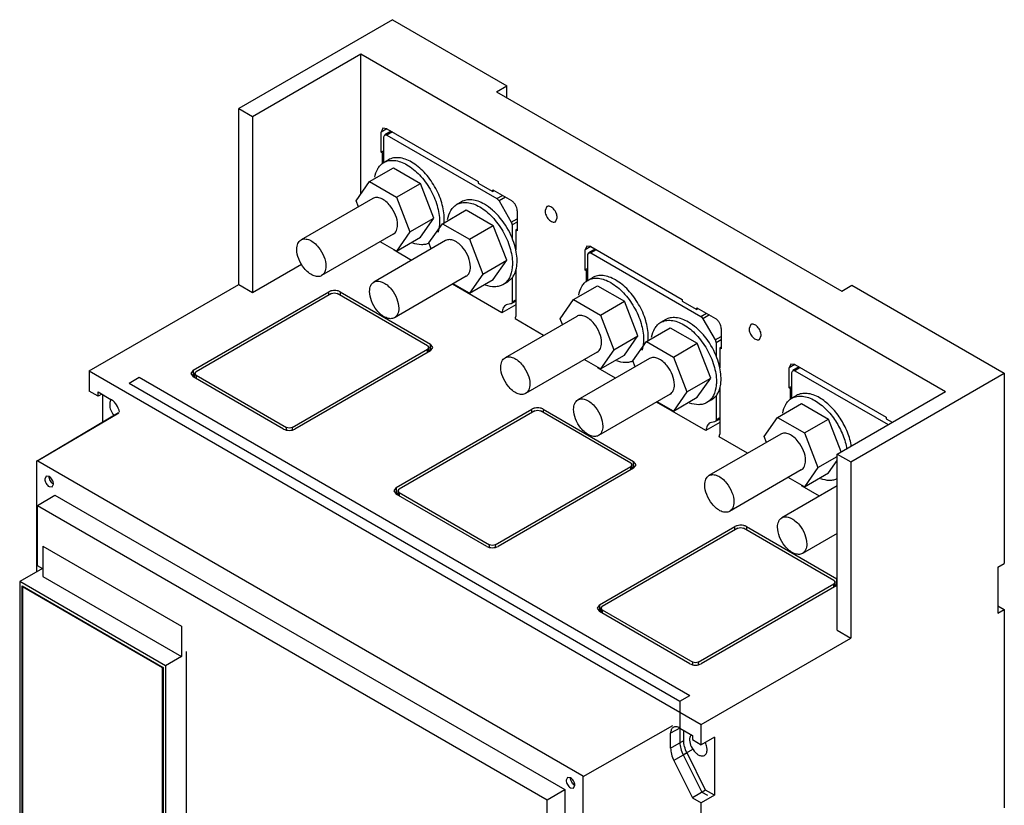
# Model space of a CAD drawing. Header units: millimetres. Extents: x 39 to 278, y 34 to 408.
# Tile 3 of 3: x 39 to 278, y 217 to 408. Entities that reach past the tile are written whole.
import ezdxf

# ---------------------------------------------------------------- set-up
doc = ezdxf.new("R2010")
doc.units = ezdxf.units.MM
doc.header["$LTSCALE"] = 28.735531
doc.layers.get('0').update_dxf_attribs({"linetype": 'CONTINUOUS'})

msp = doc.modelspace()

# ---------------------------------------------------------------- linework, layer by layer
at = {"color": 7, "linetype": 'Continuous'}
for p, q in [((129.37, 407.88), (92.1, 386.37)), ((129.37, 407.88), (157.15, 391.84)), ((95.42, 384.45), (121.73, 399.64)), ((121.73, 365.62), (121.73, 399.64)), ((121.73, 399.64), (263.57, 317.74)), ((154.68, 390.41), (157.15, 391.84)), ((157.15, 388.98), (157.15, 391.84)), ((154.68, 390.41), (238.4, 342.07)), ((92.1, 343.66), (92.1, 386.37)), ((92.1, 386.37), (95.42, 384.45)), ((95.42, 384.45), (95.42, 341.75)), ((127.06, 381.55), (126.64, 380.63)), ((128.06, 381.45), (126.64, 380.63)), ((126.64, 375.73), (126.64, 380.63)), ((128.06, 381.45), (127.06, 381.55)), ((127.31, 379.51), (127.52, 379.97)), ((129.07, 380.86), (127.52, 379.97)), ((127.52, 379.97), (128.02, 379.92)), ((129.37, 380.69), (128.02, 379.92)), ((128.02, 379.92), (154.74, 364.49)), ((128.06, 381.45), (150.23, 368.65)), ((127.31, 373.25), (127.31, 379.51)), ((127.31, 376.12), (126.64, 375.73)), ((127, 375.53), (126.64, 375.73)), ((127.31, 375.71), (127, 375.53)), ((127, 372.94), (127, 375.53)), ((128.43, 373.91), (127.3, 373.25)), ((123.84, 368.62), (129.63, 371.96)), ((129.63, 371.96), (136.17, 368.19)), ((120.57, 363.97), (123.84, 368.62)), ((123.84, 368.62), (130.37, 364.84)), ((130.37, 364.84), (136.17, 368.19)), ((139.43, 359.77), (136.17, 368.19)), ((150.23, 368.65), (150.23, 368.24)), ((150.23, 368.24), (153.76, 366.2)), ((153.76, 366.2), (153.76, 366.61)), ((153.76, 366.61), (158.25, 364.02)), ((154.11, 366.4), (153.76, 366.2)), ((124.6, 364.53), (107.21, 354.49)), ((121.13, 362.52), (120.57, 363.97)), ((130.37, 364.84), (133.64, 356.43)), ((146.11, 363.7), (144.97, 363.05)), ((154.74, 364.49), (156.09, 365.26)), ((156.8, 364.85), (155.25, 363.96)), ((155.25, 363.96), (158.22, 358.8)), ((141.51, 358.41), (147.31, 361.76)), ((147.31, 361.76), (153.85, 357.99)), ((159.67, 361.57), (159.67, 356.67)), ((166.85, 362.55), (166.42, 361.59)), ((133.64, 356.43), (139.43, 359.77)), ((136.17, 355.13), (139.43, 359.77)), ((138.25, 353.76), (141.51, 358.41)), ((141.51, 358.41), (148.05, 354.64)), ((158.22, 358.8), (159.67, 359.63)), ((159.67, 358.82), (158.43, 358.11)), ((168.95, 358.91), (169.39, 359.87)), ((133.64, 356.43), (130.37, 351.78)), ((148.05, 354.64), (153.85, 357.99)), ((157.11, 349.57), (153.85, 357.99)), ((158.43, 358.11), (158.43, 354.97)), ((159.67, 357.08), (159.31, 356.87)), ((159.31, 356.87), (159.31, 352.06)), ((159.67, 356.67), (159.31, 356.87)), ((129.6, 355.87), (112.21, 345.83)), ((142.28, 354.32), (124.89, 344.28)), ((130.37, 351.78), (126.45, 354.05)), ((130.37, 351.78), (136.17, 355.13)), ((138.81, 352.32), (138.25, 353.76)), ((148.05, 354.64), (151.31, 346.22)), ((133.98, 349.53), (129.77, 351.96)), ((176.56, 352.97), (176.14, 352.05)), ((177.56, 352.87), (176.14, 352.05)), ((176.14, 347.15), (176.14, 352.05)), ((177.56, 352.87), (176.56, 352.97)), ((176.81, 350.93), (177.02, 351.39)), ((178.57, 352.28), (177.02, 351.39)), ((177.02, 351.39), (177.52, 351.34)), ((178.86, 352.12), (177.52, 351.34)), ((177.52, 351.34), (204.24, 335.91)), ((177.56, 352.87), (199.72, 340.07)), ((151.31, 346.22), (157.11, 349.57)), ((153.85, 344.92), (157.11, 349.57)), ((176.81, 344.68), (176.81, 350.93)), ((95.42, 341.75), (107.36, 348.64)), ((159.31, 347.15), (159.31, 335.95)), ((176.81, 347.54), (176.14, 347.15)), ((176.49, 346.95), (176.14, 347.15)), ((176.81, 347.13), (176.49, 346.95)), ((176.49, 344.36), (176.49, 346.95)), ((147.28, 345.66), (129.89, 335.62)), ((151.31, 346.22), (148.05, 341.57)), ((148.05, 341.57), (153.85, 344.92)), ((157.32, 344.28), (156.18, 343.63)), ((157.32, 344.28), (158.43, 345.26)), ((158.43, 345.26), (158.43, 339.46)), ((177.93, 345.33), (176.79, 344.68)), ((55.83, 322.72), (92.1, 343.66)), ((81.04, 322.9), (113.93, 341.89)), ((92.1, 343.66), (95.42, 341.75)), ((113.93, 341.07), (113.93, 341.89)), ((116.7, 341.89), (116.7, 341.07)), ((116.7, 341.89), (138.63, 329.23)), ((155.97, 336.84), (143.98, 343.76)), ((148.05, 341.57), (144.12, 343.84)), ((173.34, 340.04), (179.13, 343.39)), ((179.13, 343.39), (185.67, 339.61)), ((238.4, 342.07), (240.88, 343.5)), ((240.88, 343.5), (277.86, 322.15)), ((114.64, 341.48), (81.74, 322.49)), ((137.93, 328.82), (115.99, 341.48)), ((159.31, 339.63), (158.22, 339)), ((158.43, 339.46), (159.31, 339.97)), ((170.07, 335.39), (173.34, 340.04)), ((173.34, 340.04), (179.87, 336.27)), ((179.87, 336.27), (185.67, 339.61)), ((188.93, 331.2), (185.67, 339.61)), ((199.72, 340.07), (199.72, 339.66)), ((199.72, 339.66), (203.26, 337.62)), ((159.31, 338.76), (155.97, 336.84)), ((158.02, 338.96), (156.99, 338.73)), ((158.22, 339), (158.02, 338.96)), ((203.26, 337.62), (203.26, 338.03)), ((203.26, 338.03), (207.75, 335.44)), ((203.61, 337.83), (203.26, 337.62)), ((174.1, 335.95), (156.71, 325.91)), ((166.08, 331.32), (159.17, 335.32)), ((170.63, 333.95), (170.07, 335.39)), ((179.87, 336.27), (183.14, 327.85)), ((195.6, 335.12), (194.47, 334.47)), ((204.24, 335.91), (205.58, 336.69)), ((206.3, 336.28), (204.74, 335.38)), ((204.74, 335.38), (207.72, 330.22)), ((191.01, 329.83), (196.81, 333.18)), ((196.81, 333.18), (203.35, 329.41)), ((209.16, 332.99), (209.16, 328.09)), ((216.35, 333.97), (215.92, 333.01)), ((183.14, 327.85), (188.93, 331.2)), ((185.67, 326.55), (188.93, 331.2)), ((187.75, 325.19), (191.01, 329.83)), ((191.01, 329.83), (197.55, 326.06)), ((207.72, 330.22), (209.16, 331.06)), ((209.16, 330.25), (207.93, 329.53)), ((218.45, 330.33), (218.89, 331.29)), ((105.03, 309.04), (137.93, 328.03)), ((138.63, 327.62), (105.74, 308.63)), ((137.93, 328.82), (138.21, 328.42)), ((138.21, 328.42), (137.93, 328.03)), ((137.93, 327.22), (137.93, 328.03)), ((138.21, 327.38), (138.21, 328.42)), ((138.21, 327.84), (138.63, 327.59)), ((138.63, 327.59), (138.63, 329.23)), ((139.21, 328.42), (138.63, 329.23)), ((138.63, 327.62), (139.21, 328.42)), ((183.14, 327.85), (179.87, 323.2)), ((197.55, 326.06), (203.35, 329.41)), ((206.61, 320.99), (203.35, 329.41)), ((207.93, 329.53), (207.93, 326.4)), ((209.16, 328.5), (208.81, 328.29)), ((208.81, 328.29), (208.81, 323.48)), ((209.16, 328.09), (208.81, 328.29)), ((179.1, 327.29), (161.71, 317.25)), ((191.78, 325.75), (174.38, 315.7)), ((179.87, 323.2), (175.94, 325.47)), ((179.87, 323.2), (185.67, 326.55)), ((188.31, 323.74), (187.75, 325.19)), ((197.55, 326.06), (200.81, 317.64)), ((55.83, 322.72), (55.83, 317.82)), ((55.83, 322.72), (204.32, 236.99)), ((81.04, 322.9), (80.46, 322.1)), ((81.04, 322.9), (81.04, 321.26)), ((183.48, 320.95), (179.27, 323.38)), ((226.05, 324.39), (225.64, 323.48)), ((227.05, 324.29), (225.64, 323.48)), ((225.64, 318.58), (225.64, 323.48)), ((227.05, 324.29), (226.05, 324.39)), ((226.31, 322.35), (226.52, 322.81)), ((228.07, 323.71), (226.52, 322.81)), ((226.52, 322.81), (227.02, 322.76)), ((228.36, 323.54), (227.02, 322.76)), ((227.02, 322.76), (249.64, 309.7)), ((227.05, 324.29), (249.22, 311.5)), ((65.51, 319.79), (67.91, 321.18)), ((67.91, 321.18), (201.55, 244.02)), ((80.46, 322.1), (81.04, 321.3)), ((81.04, 321.26), (81.46, 321.51)), ((102.97, 308.63), (81.04, 321.3)), ((81.46, 322.1), (81.74, 322.49)), ((81.46, 321.05), (81.46, 322.1)), ((81.74, 321.7), (81.46, 322.1)), ((81.74, 321.7), (81.74, 320.89)), ((81.74, 321.7), (103.68, 309.04)), ((200.81, 317.64), (206.61, 320.99)), ((203.35, 316.34), (206.61, 320.99)), ((226.31, 316.1), (226.31, 322.35)), ((240.59, 300.64), (277.86, 322.15)), ((277.86, 322.15), (277.86, 276.06)), ((57.95, 316.59), (55.83, 317.82)), ((65.51, 319.79), (199.15, 242.64)), ((208.81, 318.58), (208.81, 307.38)), ((226.31, 318.97), (225.64, 318.58)), ((225.99, 318.37), (225.64, 318.58)), ((226.31, 318.56), (225.99, 318.37)), ((225.99, 315.78), (225.99, 318.37)), ((57.95, 316.59), (57.95, 317.61)), ((57.95, 317.61), (61.06, 315.82)), ((58.84, 317.1), (57.95, 316.59)), ((59.01, 317.01), (59.01, 310.33)), ((196.78, 317.09), (179.38, 307.04)), ((200.81, 317.64), (197.55, 313)), ((197.55, 313), (203.35, 316.34)), ((206.81, 315.71), (205.68, 315.05)), ((206.81, 315.71), (207.93, 316.68)), ((207.93, 316.68), (207.93, 310.89)), ((227.42, 316.75), (226.29, 316.1)), ((237.27, 302.55), (263.57, 317.74)), ((130.32, 294.44), (163.21, 313.43)), ((163.92, 313.03), (131.03, 294.03)), ((163.21, 312.62), (163.21, 313.43)), ((187.21, 300.36), (165.28, 313.03)), ((165.99, 313.43), (165.99, 312.62)), ((165.99, 313.43), (187.92, 300.77)), ((205.47, 308.26), (193.48, 315.18)), ((197.55, 313), (193.62, 315.26)), ((222.83, 311.46), (228.63, 314.81)), ((228.63, 314.81), (235.17, 311.04)), ((43.15, 300.95), (62.89, 312.63)), ((62.98, 312.49), (43.31, 300.93)), ((208.81, 311.06), (207.72, 310.43)), ((207.93, 310.89), (208.81, 311.4)), ((219.57, 306.81), (222.83, 311.46)), ((222.83, 311.46), (229.37, 307.69)), ((229.37, 307.69), (235.17, 311.04)), ((238.24, 303.11), (235.17, 311.04)), ((249.22, 311.5), (249.22, 311.09)), ((249.22, 311.09), (250.63, 310.27)), ((103.68, 308.46), (103.68, 309.04)), ((105.03, 309.04), (105.03, 308.46)), ((208.81, 310.19), (205.47, 308.26)), ((207.52, 310.38), (206.49, 310.15)), ((207.72, 310.43), (207.52, 310.38)), ((223.6, 307.37), (206.2, 297.33)), ((215.58, 302.75), (208.67, 306.74)), ((220.13, 305.37), (219.57, 306.81)), ((229.37, 307.69), (232.63, 299.27)), ((232.63, 299.27), (237.27, 301.95)), ((237.27, 259.85), (237.27, 302.55)), ((237.27, 302.55), (240.59, 300.64)), ((43.09, 274.04), (43.09, 300.8)), ((43.31, 300.93), (175.38, 224.68)), ((154.32, 280.59), (187.21, 299.58)), ((187.92, 299.17), (155.03, 280.18)), ((187.21, 300.36), (187.5, 299.97)), ((187.5, 299.97), (187.21, 299.58)), ((187.21, 298.76), (187.21, 299.58)), ((187.5, 298.92), (187.5, 299.97)), ((187.5, 299.38), (187.92, 299.14)), ((187.92, 299.14), (187.92, 300.77)), ((188.49, 299.97), (187.92, 300.77)), ((187.92, 299.17), (188.49, 299.97)), ((228.6, 298.71), (211.2, 288.67)), ((232.63, 299.27), (229.37, 294.62)), ((235.17, 297.97), (237.27, 300.97)), ((240.59, 300.64), (240.59, 257.93)), ((45.35, 297.19), (45.04, 296.5)), ((46.1, 297.12), (45.35, 297.19)), ((229.37, 294.62), (225.44, 296.89)), ((229.37, 294.62), (235.17, 297.97)), ((46.1, 294.67), (46.85, 294.59)), ((46.85, 294.59), (47.16, 295.28)), ((130.32, 294.44), (129.75, 293.64)), ((130.32, 294.44), (130.32, 292.81)), ((130.75, 293.64), (131.03, 294.03)), ((237.27, 294.86), (223.88, 287.13)), ((232.98, 292.38), (228.77, 294.81)), ((43.28, 290.12), (47.48, 292.63)), ((47.48, 292.63), (171.22, 221.2)), ((129.75, 293.64), (130.32, 292.84)), ((130.32, 292.81), (130.75, 293.05)), ((152.26, 280.18), (130.32, 292.84)), ((130.75, 292.6), (130.75, 293.64)), ((131.03, 293.25), (130.75, 293.64)), ((131.03, 293.25), (131.03, 292.43)), ((131.03, 293.25), (152.96, 280.59)), ((43.28, 275.49), (43.28, 290.12)), ((43.28, 290.12), (166.94, 218.72)), ((179.61, 265.99), (212.5, 284.98)), ((213.21, 284.57), (180.31, 265.58)), ((212.5, 284.16), (212.5, 284.98)), ((236.5, 271.91), (214.57, 284.57)), ((215.27, 284.98), (215.27, 284.16)), ((215.27, 284.98), (237.21, 272.32)), ((237.27, 283.31), (228.88, 278.47)), ((44.6, 280.22), (44.6, 272.87)), ((44.6, 280.22), (78.19, 260.83)), ((152.96, 280.01), (152.96, 280.59)), ((154.32, 280.59), (154.32, 280.01)), ((44.44, 274.82), (38.95, 271.65)), ((44.6, 274.72), (43.28, 275.49)), ((276.3, 275.16), (277.86, 276.06)), ((276.3, 275.16), (276.3, 263.97)), ((44.6, 272.87), (78.19, 253.48)), ((38.95, 271.65), (38.95, 182.74)), ((74.3, 251.23), (38.95, 271.65)), ((39.51, 183.15), (39.51, 270.59)), ((39.51, 270.59), (73.74, 250.83)), ((39.79, 270.43), (39.65, 270.35)), ((39.65, 270.35), (39.65, 183.23)), ((73.59, 250.75), (39.65, 270.35)), ((39.69, 270.35), (39.69, 270.49)), ((203.61, 252.13), (236.5, 271.12)), ((237.21, 270.71), (204.31, 251.72)), ((236.5, 271.91), (236.78, 271.52)), ((236.78, 271.52), (236.5, 271.12)), ((236.5, 270.31), (236.5, 271.12)), ((236.78, 270.47), (236.78, 271.52)), ((236.78, 270.93), (237.21, 270.68)), ((237.21, 270.68), (237.21, 272.32)), ((179.61, 265.99), (179.03, 265.19)), ((179.61, 265.99), (179.61, 264.36)), ((180.03, 265.19), (180.31, 265.58)), ((276.3, 265.77), (277.86, 264.87)), ((179.03, 265.19), (179.61, 264.39)), ((179.61, 264.36), (180.03, 264.6)), ((201.54, 251.72), (179.61, 264.39)), ((180.03, 264.14), (180.03, 265.19)), ((180.31, 264.8), (180.03, 265.19)), ((180.31, 264.8), (180.31, 263.98)), ((180.31, 264.8), (202.25, 252.13)), ((276.3, 263.97), (277.86, 264.87)), ((277.86, 264.87), (277.86, 216.78)), ((78.19, 260.83), (78.19, 253.48)), ((237.27, 259.85), (240.59, 257.93)), ((204.32, 236.99), (240.59, 257.93)), ((78.19, 253.48), (74.3, 251.23)), ((79.3, 254.69), (79.3, 202.86)), ((74.3, 251.23), (74.3, 162.33)), ((202.25, 251.55), (202.25, 252.13)), ((203.61, 252.13), (203.61, 251.55)), ((73.74, 250.83), (73.59, 250.75)), ((73.59, 163.63), (73.59, 250.75)), ((73.74, 250.83), (73.74, 163.39)), ((199.15, 242.64), (201.55, 244.02)), ((199.15, 242.64), (199.15, 236.13)), ((197.34, 236.63), (175.61, 224.3)), ((204.32, 232.09), (204.32, 236.99)), ((199.09, 236.13), (196.89, 234.87)), ((196.89, 231.27), (196.89, 234.87)), ((199.09, 236.13), (202.19, 234.34)), ((199.15, 236.1), (199.15, 232.63)), ((200.08, 233.11), (200.08, 235.56)), ((202.19, 234.34), (202.19, 233.32)), ((196.89, 231.27), (200.08, 233.11)), ((202.19, 233.32), (204.32, 232.09)), ((207.5, 233.93), (204.32, 232.09)), ((207.5, 233.93), (207.5, 219.84)), ((200.87, 230.08), (197.69, 228.24)), ((202.35, 230.99), (199.94, 229.6)), ((199.94, 229.6), (204.45, 220.59)), ((205.38, 221.07), (200.87, 230.08)), ((197.69, 228.24), (202.2, 219.23)), ((171.85, 224.16), (171.54, 223.47)), ((172.6, 224.08), (171.85, 224.16)), ((173.35, 221.56), (173.66, 222.24)), ((175.61, 224.3), (175.61, 53.83)), ((166.94, 218.72), (171.22, 221.2)), ((171.22, 221.2), (171.22, 61.99)), ((172.6, 221.63), (173.35, 221.56)), ((205.38, 221.07), (202.2, 219.23)), ((207.5, 219.84), (204.32, 218.01)), ((204.45, 220.59), (205.8, 219.82)), ((207.5, 219.84), (205.38, 221.07)), ((166.94, 59.6), (166.94, 218.72)), ((202.2, 219.23), (204.32, 218.01)), ((204.32, 210.05), (204.32, 218.01))]:
    msp.add_line(p, q, dxfattribs=at)
for centre, radius, start, end in [((129.16, 370.03), 3.72, 120.0018, 123.047), ((124.24, 351.5), 5.55, 4.7475, 6.6202), ((178.66, 341.45), 3.72, 120.0018, 123.047), ((173.74, 322.93), 5.55, 4.7475, 6.6202), ((61.94, 315.01), 1.07, 132.974, 136.7099), ((228.15, 312.88), 3.72, 120.0018, 123.047), ((223.23, 294.35), 5.55, 4.7475, 6.6202), ((202.66, 233.77), 1.07, 134.3583, 136.3386), ((204.41, 233.32), 2.92, 180.0259, 182.9574), ((200.75, 230.43), 5.04, 22.6956, 26.0423)]:
    msp.add_arc(centre, radius, start, end, dxfattribs=at)
for points, knots in [([(125.1, 369.67), (125.22, 370.4), (125.55, 371.44), (126.37, 372.56), (126.86, 372.98), (127.13, 373.15)], [0, 0, 0, 0, 0.532951, 0.771808, 1, 1, 1, 1]), ([(127.3, 373.25), (127.67, 373.47), (128.52, 373.78), (129.93, 373.81), (131.43, 373.45), (132.41, 372.98), (132.9, 372.7)], [0, 0, 0, 0, 0.217784, 0.450912, 0.710298, 1, 1, 1, 1]), ([(134.03, 373.35), (133.54, 373.64), (132.56, 374.1), (131.06, 374.46), (129.65, 374.43), (128.8, 374.12), (128.43, 373.91)], [0, 0, 0, 0, 0.289711, 0.549068, 0.782177, 1, 1, 1, 1]), ([(141.96, 359.62), (141.96, 360.92), (141.47, 363.66), (139.77, 367.51), (137.29, 370.91), (135.16, 372.7), (134.03, 373.35)], [0, 0, 0, 0, 0.237241, 0.500001, 0.76276, 1, 1, 1, 1]), ([(132.9, 372.7), (134.03, 372.05), (136.16, 370.26), (138.64, 366.86), (140.34, 363.01), (140.83, 360.27), (140.83, 358.97)], [0, 0, 0, 0, 0.23724, 0.499999, 0.762759, 1, 1, 1, 1]), ([(128.87, 362.71), (128.55, 363.11), (127.88, 363.81), (126.74, 364.54), (125.75, 364.8), (125.05, 364.73), (124.74, 364.61), (124.6, 364.53)], [0, 0, 0, 0, 0.307426, 0.578284, 0.804822, 0.90481, 1, 1, 1, 1]), ([(144.97, 363.05), (145.34, 363.26), (146.19, 363.57), (147.6, 363.61), (149.11, 363.24), (150.09, 362.78), (150.58, 362.49)], [0, 0, 0, 0, 0.217784, 0.450912, 0.710298, 1, 1, 1, 1]), ([(151.71, 363.15), (151.22, 363.43), (150.24, 363.9), (148.74, 364.26), (147.32, 364.22), (146.47, 363.91), (146.11, 363.7)], [0, 0, 0, 0, 0.289702, 0.549088, 0.782216, 1, 1, 1, 1]), ([(154.74, 364.49), (154.79, 364.46), (154.99, 364.32), (155.15, 364.12), (155.25, 363.96)], [0, 0, 0, 0, 0.22909, 1, 1, 1, 1]), ([(159.67, 361.57), (159.67, 361.8), (159.58, 362.29), (159.28, 362.97), (158.83, 363.58), (158.45, 363.9), (158.25, 364.02)], [0, 0, 0, 0, 0.237244, 0.500001, 0.762757, 1, 1, 1, 1]), ([(130.64, 358.16), (130.64, 358.94), (130.25, 360.59), (129.41, 362.04), (128.87, 362.71)], [0, 0, 0, 0, 0.477227, 1, 1, 1, 1]), ([(142.78, 359.47), (142.91, 360.22), (143.26, 361.32), (144.15, 362.47), (144.69, 362.88), (144.97, 363.05)], [0, 0, 0, 0, 0.533369, 0.771647, 1, 1, 1, 1]), ([(150.58, 362.49), (151.7, 361.84), (153.83, 360.05), (156.32, 356.65), (158.02, 352.8), (158.51, 350.06), (158.51, 348.76)], [0, 0, 0, 0, 0.23724, 0.499999, 0.762759, 1, 1, 1, 1]), ([(158.43, 354.97), (157.71, 356.7), (156.27, 359.12), (153.8, 361.71), (152.42, 362.74), (151.71, 363.15)], [0, 0, 0, 0, 0.522521, 0.771861, 1, 1, 1, 1]), ([(166.42, 361.59), (166.42, 361.21), (166.62, 360.43), (167.16, 359.61), (167.73, 359.1), (168.16, 358.87), (168.58, 358.78), (168.85, 358.85), (168.95, 358.91)], [0, 0, 0, 0, 0.269934, 0.561324, 0.695468, 0.813138, 0.912851, 1, 1, 1, 1]), ([(169.39, 359.87), (169.39, 360.25), (169.18, 361.02), (168.65, 361.85), (168.08, 362.35), (167.65, 362.59), (167.22, 362.68), (166.96, 362.61), (166.85, 362.55)], [0, 0, 0, 0, 0.269934, 0.561324, 0.695468, 0.813138, 0.912851, 1, 1, 1, 1]), ([(140.83, 358.97), (140.83, 358.72), (140.8, 357.81), (140.63, 356.89), (140.4, 356.25)], [0, 0, 0, 0, 0.267394, 1, 1, 1, 1]), ([(141.87, 358.33), (141.89, 358.43), (141.94, 358.86), (141.96, 359.3), (141.96, 359.62)], [0, 0, 0, 0, 0.243008, 1, 1, 1, 1]), ([(158.22, 358.8), (158.25, 358.75), (158.36, 358.53), (158.43, 358.29), (158.43, 358.11)], [0, 0, 0, 0, 0.267169, 1, 1, 1, 1]), ([(129.6, 355.87), (129.77, 355.96), (130.08, 356.22), (130.41, 356.76), (130.6, 357.42), (130.64, 357.9), (130.64, 358.16)], [0, 0, 0, 0, 0.217749, 0.450875, 0.710402, 1, 1, 1, 1]), ([(106.17, 352.2), (106.17, 352.45), (106.21, 352.93), (106.41, 353.59), (106.73, 354.13), (107.04, 354.39), (107.21, 354.49)], [0, 0, 0, 0, 0.289598, 0.549125, 0.782251, 1, 1, 1, 1]), ([(107.21, 354.49), (107.35, 354.56), (107.65, 354.69), (108.36, 354.76), (109.35, 354.5), (110.48, 353.76), (111.16, 353.07), (111.48, 352.67)], [0, 0, 0, 0, 0.09519, 0.195178, 0.421716, 0.692574, 1, 1, 1, 1]), ([(138.27, 353.71), (138, 353.58), (137.39, 353.37), (136.03, 353.24), (134.98, 353.48), (134.31, 353.73)], [0, 0, 0, 0, 0.228163, 0.467201, 1, 1, 1, 1]), ([(146.55, 352.51), (146.23, 352.91), (145.55, 353.6), (144.42, 354.34), (143.43, 354.6), (142.72, 354.52), (142.42, 354.4), (142.28, 354.32)], [0, 0, 0, 0, 0.307426, 0.578284, 0.804822, 0.90481, 1, 1, 1, 1]), ([(159.34, 352.05), (159.29, 352.29), (159.06, 353.29), (158.72, 354.26), (158.43, 354.97)], [0, 0, 0, 0, 0.243114, 1, 1, 1, 1]), ([(107.94, 347.64), (107.4, 348.31), (106.56, 349.76), (106.17, 351.41), (106.17, 352.2)], [0, 0, 0, 0, 0.522773, 1, 1, 1, 1]), ([(111.48, 352.67), (112.02, 352), (112.85, 350.55), (113.24, 348.9), (113.24, 348.11)], [0, 0, 0, 0, 0.522773, 1, 1, 1, 1]), ([(148.32, 347.95), (148.32, 348.74), (147.93, 350.39), (147.09, 351.83), (146.55, 352.51)], [0, 0, 0, 0, 0.477227, 1, 1, 1, 1]), ([(159.64, 349.42), (159.64, 349.63), (159.61, 350.51), (159.48, 351.39), (159.34, 352.05)], [0, 0, 0, 0, 0.238966, 1, 1, 1, 1]), ([(159.34, 347.12), (159.39, 347.3), (159.57, 348.05), (159.64, 348.83), (159.64, 349.42)], [0, 0, 0, 0, 0.236145, 1, 1, 1, 1]), ([(112.21, 345.83), (112.07, 345.75), (111.76, 345.62), (111.06, 345.55), (110.07, 345.81), (108.94, 346.55), (108.26, 347.24), (107.94, 347.64)], [0, 0, 0, 0, 0.09519, 0.195178, 0.421716, 0.692574, 1, 1, 1, 1]), ([(113.24, 348.11), (113.24, 347.86), (113.2, 347.38), (113.01, 346.72), (112.68, 346.18), (112.37, 345.92), (112.21, 345.83)], [0, 0, 0, 0, 0.289598, 0.549125, 0.782251, 1, 1, 1, 1]), ([(147.28, 345.66), (147.45, 345.76), (147.75, 346.02), (148.08, 346.55), (148.28, 347.22), (148.32, 347.7), (148.32, 347.95)], [0, 0, 0, 0, 0.217749, 0.450875, 0.710402, 1, 1, 1, 1]), ([(158.51, 348.76), (158.51, 348.44), (158.45, 347.26), (158.16, 346.08), (157.76, 345.32)], [0, 0, 0, 0, 0.274092, 1, 1, 1, 1]), ([(158.43, 345.26), (158.53, 345.38), (158.93, 345.96), (159.2, 346.61), (159.34, 347.12)], [0, 0, 0, 0, 0.236819, 1, 1, 1, 1]), ([(123.85, 341.99), (123.85, 342.24), (123.89, 342.73), (124.08, 343.39), (124.41, 343.92), (124.72, 344.18), (124.89, 344.28)], [0, 0, 0, 0, 0.289598, 0.549125, 0.782251, 1, 1, 1, 1]), ([(124.89, 344.28), (125.02, 344.36), (125.33, 344.48), (126.03, 344.55), (127.02, 344.29), (128.16, 343.56), (128.83, 342.86), (129.15, 342.46)], [0, 0, 0, 0, 0.09519, 0.195178, 0.421716, 0.692574, 1, 1, 1, 1]), ([(157.76, 345.32), (157.57, 344.96), (157.13, 344.32), (156.51, 343.82), (156.18, 343.63)], [0, 0, 0, 0, 0.513696, 1, 1, 1, 1]), ([(174.6, 341.09), (174.72, 341.82), (175.05, 342.86), (175.87, 343.98), (176.36, 344.4), (176.63, 344.57)], [0, 0, 0, 0, 0.53298, 0.771828, 1, 1, 1, 1]), ([(176.79, 344.68), (177.16, 344.89), (178.01, 345.2), (179.42, 345.23), (180.93, 344.87), (181.91, 344.41), (182.4, 344.12)], [0, 0, 0, 0, 0.217784, 0.450912, 0.710298, 1, 1, 1, 1]), ([(183.53, 344.77), (183.04, 345.06), (182.06, 345.52), (180.56, 345.89), (179.14, 345.85), (178.29, 345.54), (177.93, 345.33)], [0, 0, 0, 0, 0.289711, 0.549068, 0.782177, 1, 1, 1, 1]), ([(182.4, 344.12), (183.52, 343.47), (185.65, 341.68), (188.14, 338.28), (189.84, 334.43), (190.33, 331.69), (190.33, 330.39)], [0, 0, 0, 0, 0.23724, 0.499999, 0.762759, 1, 1, 1, 1]), ([(191.46, 331.05), (191.46, 332.34), (190.97, 335.09), (189.27, 338.94), (186.79, 342.33), (184.66, 344.13), (183.53, 344.77)], [0, 0, 0, 0, 0.237241, 0.500001, 0.76276, 1, 1, 1, 1]), ([(114.44, 342.1), (114.39, 342.09), (114.22, 342.03), (114.05, 341.96), (113.93, 341.89)], [0, 0, 0, 0, 0.262819, 1, 1, 1, 1]), ([(115.32, 342.22), (115.24, 342.22), (114.95, 342.21), (114.65, 342.16), (114.44, 342.1)], [0, 0, 0, 0, 0.255645, 1, 1, 1, 1]), ([(116.19, 342.1), (116.12, 342.12), (115.83, 342.19), (115.54, 342.22), (115.32, 342.22)], [0, 0, 0, 0, 0.242874, 1, 1, 1, 1]), ([(116.7, 341.89), (116.66, 341.91), (116.5, 342), (116.33, 342.06), (116.19, 342.1)], [0, 0, 0, 0, 0.236595, 1, 1, 1, 1]), ([(125.62, 337.43), (125.08, 338.11), (124.24, 339.56), (123.85, 341.2), (123.85, 341.99)], [0, 0, 0, 0, 0.522773, 1, 1, 1, 1]), ([(129.15, 342.46), (129.69, 341.79), (130.53, 340.34), (130.92, 338.7), (130.92, 337.91)], [0, 0, 0, 0, 0.522773, 1, 1, 1, 1]), ([(156.18, 343.63), (155.9, 343.47), (155.27, 343.21), (153.83, 343.01), (152.71, 343.25), (151.98, 343.52)], [0, 0, 0, 0, 0.22836, 0.466642, 1, 1, 1, 1]), ([(114.64, 341.48), (114.84, 341.6), (115.32, 341.69), (115.79, 341.6), (115.99, 341.48)], [0, 0, 0, 0, 0.499999, 1, 1, 1, 1]), ([(158.43, 339.46), (158.43, 339.37), (158.4, 339.19), (158.29, 339.04), (158.22, 339)], [0, 0, 0, 0, 0.550769, 1, 1, 1, 1]), ([(129.89, 335.62), (129.75, 335.54), (129.44, 335.42), (128.74, 335.34), (127.75, 335.61), (126.61, 336.34), (125.94, 337.04), (125.62, 337.43)], [0, 0, 0, 0, 0.09519, 0.195178, 0.421716, 0.692574, 1, 1, 1, 1]), ([(130.92, 337.91), (130.92, 337.65), (130.88, 337.17), (130.69, 336.51), (130.36, 335.97), (130.05, 335.71), (129.89, 335.62)], [0, 0, 0, 0, 0.289598, 0.549125, 0.782251, 1, 1, 1, 1]), ([(156.99, 338.73), (156.85, 338.64), (156.57, 338.43), (156.15, 337.81), (156.01, 337.23), (155.97, 336.84)], [0, 0, 0, 0, 0.223963, 0.460236, 1, 1, 1, 1]), ([(159.17, 335.32), (159.19, 335.36), (159.28, 335.56), (159.31, 335.78), (159.31, 335.95)], [0, 0, 0, 0, 0.22722, 1, 1, 1, 1]), ([(178.37, 334.14), (178.05, 334.53), (177.37, 335.23), (176.24, 335.96), (175.25, 336.23), (174.54, 336.15), (174.24, 336.03), (174.1, 335.95)], [0, 0, 0, 0, 0.307426, 0.578284, 0.804822, 0.90481, 1, 1, 1, 1]), ([(194.47, 334.47), (194.84, 334.68), (195.69, 334.99), (197.1, 335.03), (198.61, 334.67), (199.58, 334.2), (200.08, 333.92)], [0, 0, 0, 0, 0.217784, 0.450912, 0.710298, 1, 1, 1, 1]), ([(201.21, 334.57), (200.72, 334.85), (199.74, 335.32), (198.23, 335.68), (196.82, 335.65), (195.97, 335.34), (195.6, 335.12)], [0, 0, 0, 0, 0.289702, 0.549088, 0.782216, 1, 1, 1, 1]), ([(207.93, 326.4), (207.21, 328.12), (205.77, 330.54), (203.3, 333.14), (201.91, 334.16), (201.21, 334.57)], [0, 0, 0, 0, 0.522521, 0.771861, 1, 1, 1, 1]), ([(204.24, 335.91), (204.29, 335.88), (204.49, 335.74), (204.65, 335.54), (204.74, 335.38)], [0, 0, 0, 0, 0.22909, 1, 1, 1, 1]), ([(209.16, 332.99), (209.16, 333.22), (209.08, 333.71), (208.77, 334.4), (208.33, 335), (207.95, 335.32), (207.75, 335.44)], [0, 0, 0, 0, 0.237244, 0.500001, 0.762757, 1, 1, 1, 1]), ([(180.14, 329.58), (180.14, 330.37), (179.75, 332.02), (178.91, 333.46), (178.37, 334.14)], [0, 0, 0, 0, 0.477227, 1, 1, 1, 1]), ([(192.28, 330.89), (192.4, 331.64), (192.76, 332.74), (193.65, 333.89), (194.19, 334.31), (194.47, 334.47)], [0, 0, 0, 0, 0.533398, 0.771667, 1, 1, 1, 1]), ([(200.08, 333.92), (201.2, 333.27), (203.33, 331.47), (205.82, 328.08), (207.52, 324.23), (208, 321.49), (208, 320.19)], [0, 0, 0, 0, 0.23724, 0.499999, 0.762759, 1, 1, 1, 1]), ([(215.92, 333.01), (215.92, 332.63), (216.12, 331.86), (216.66, 331.03), (217.22, 330.53), (217.66, 330.29), (218.08, 330.21), (218.35, 330.27), (218.45, 330.33)], [0, 0, 0, 0, 0.269934, 0.561324, 0.695468, 0.813138, 0.912851, 1, 1, 1, 1]), ([(218.89, 331.29), (218.89, 331.67), (218.68, 332.45), (218.15, 333.27), (217.58, 333.78), (217.14, 334.01), (216.72, 334.1), (216.46, 334.03), (216.35, 333.97)], [0, 0, 0, 0, 0.269934, 0.561324, 0.695468, 0.813138, 0.912851, 1, 1, 1, 1]), ([(190.33, 330.39), (190.33, 330.15), (190.29, 329.23), (190.12, 328.3), (189.9, 327.67)], [0, 0, 0, 0, 0.267446, 1, 1, 1, 1]), ([(191.37, 329.75), (191.38, 329.85), (191.44, 330.28), (191.46, 330.72), (191.46, 331.05)], [0, 0, 0, 0, 0.24299, 1, 1, 1, 1]), ([(207.72, 330.22), (207.75, 330.17), (207.86, 329.95), (207.93, 329.71), (207.93, 329.53)], [0, 0, 0, 0, 0.267169, 1, 1, 1, 1]), ([(179.1, 327.29), (179.27, 327.39), (179.57, 327.65), (179.9, 328.18), (180.1, 328.85), (180.14, 329.33), (180.14, 329.58)], [0, 0, 0, 0, 0.217749, 0.450875, 0.710402, 1, 1, 1, 1]), ([(155.67, 323.62), (155.67, 323.87), (155.71, 324.35), (155.9, 325.02), (156.23, 325.55), (156.54, 325.81), (156.71, 325.91)], [0, 0, 0, 0, 0.289598, 0.549125, 0.782251, 1, 1, 1, 1]), ([(156.71, 325.91), (156.84, 325.99), (157.15, 326.11), (157.85, 326.18), (158.84, 325.92), (159.98, 325.19), (160.65, 324.49), (160.97, 324.09)], [0, 0, 0, 0, 0.09519, 0.195178, 0.421716, 0.692574, 1, 1, 1, 1]), ([(187.77, 325.14), (187.5, 325), (186.89, 324.8), (185.53, 324.66), (184.48, 324.9), (183.81, 325.15)], [0, 0, 0, 0, 0.228182, 0.467225, 1, 1, 1, 1]), ([(196.05, 323.93), (195.73, 324.33), (195.05, 325.03), (193.92, 325.76), (192.93, 326.02), (192.22, 325.95), (191.92, 325.82), (191.78, 325.75)], [0, 0, 0, 0, 0.307426, 0.578284, 0.804822, 0.90481, 1, 1, 1, 1]), ([(208.84, 323.47), (208.79, 323.71), (208.55, 324.71), (208.22, 325.68), (207.93, 326.4)], [0, 0, 0, 0, 0.243114, 1, 1, 1, 1]), ([(157.44, 319.06), (156.9, 319.74), (156.06, 321.18), (155.67, 322.83), (155.67, 323.62)], [0, 0, 0, 0, 0.522773, 1, 1, 1, 1]), ([(160.97, 324.09), (161.51, 323.42), (162.35, 321.97), (162.74, 320.32), (162.74, 319.54)], [0, 0, 0, 0, 0.522773, 1, 1, 1, 1]), ([(197.81, 319.37), (197.81, 320.16), (197.43, 321.81), (196.59, 323.26), (196.05, 323.93)], [0, 0, 0, 0, 0.477227, 1, 1, 1, 1]), ([(209.13, 320.84), (209.13, 321.05), (209.11, 321.93), (208.98, 322.81), (208.84, 323.47)], [0, 0, 0, 0, 0.238966, 1, 1, 1, 1]), ([(208, 320.19), (208, 319.86), (207.95, 318.68), (207.66, 317.5), (207.26, 316.74)], [0, 0, 0, 0, 0.274092, 1, 1, 1, 1]), ([(208.84, 318.55), (208.89, 318.72), (209.07, 319.47), (209.13, 320.25), (209.13, 320.84)], [0, 0, 0, 0, 0.236145, 1, 1, 1, 1]), ([(161.71, 317.25), (161.57, 317.17), (161.26, 317.05), (160.56, 316.97), (159.57, 317.23), (158.43, 317.97), (157.76, 318.66), (157.44, 319.06)], [0, 0, 0, 0, 0.09519, 0.195178, 0.421716, 0.692574, 1, 1, 1, 1]), ([(162.74, 319.54), (162.74, 319.28), (162.7, 318.8), (162.51, 318.14), (162.18, 317.6), (161.87, 317.34), (161.71, 317.25)], [0, 0, 0, 0, 0.289598, 0.549125, 0.782251, 1, 1, 1, 1]), ([(196.78, 317.09), (196.94, 317.18), (197.25, 317.44), (197.58, 317.98), (197.78, 318.64), (197.81, 319.12), (197.81, 319.37)], [0, 0, 0, 0, 0.217749, 0.450875, 0.710402, 1, 1, 1, 1]), ([(207.93, 316.68), (208.03, 316.81), (208.43, 317.38), (208.7, 318.03), (208.84, 318.55)], [0, 0, 0, 0, 0.236819, 1, 1, 1, 1]), ([(61.16, 315.74), (61.1, 315.68), (60.85, 315.33), (60.78, 314.88), (60.78, 314.56)], [0, 0, 0, 0, 0.221825, 1, 1, 1, 1]), ([(63.18, 312.71), (63.05, 313.36), (62.63, 314.29), (61.81, 315.28), (61.32, 315.67), (61.06, 315.82)], [0, 0, 0, 0, 0.51259, 0.768381, 1, 1, 1, 1]), ([(173.35, 313.41), (173.35, 313.67), (173.39, 314.15), (173.58, 314.81), (173.91, 315.35), (174.22, 315.61), (174.38, 315.7)], [0, 0, 0, 0, 0.289598, 0.549125, 0.782251, 1, 1, 1, 1]), ([(174.38, 315.7), (174.52, 315.78), (174.83, 315.9), (175.53, 315.98), (176.52, 315.72), (177.66, 314.98), (178.33, 314.29), (178.65, 313.89)], [0, 0, 0, 0, 0.09519, 0.195178, 0.421716, 0.692574, 1, 1, 1, 1]), ([(207.26, 316.74), (207.07, 316.39), (206.62, 315.74), (206.01, 315.24), (205.68, 315.05)], [0, 0, 0, 0, 0.513696, 1, 1, 1, 1]), ([(224.09, 312.51), (224.22, 313.24), (224.55, 314.28), (225.36, 315.4), (225.86, 315.83), (226.12, 316)], [0, 0, 0, 0, 0.533009, 0.771848, 1, 1, 1, 1]), ([(226.29, 316.1), (226.66, 316.31), (227.51, 316.62), (228.92, 316.66), (230.43, 316.29), (231.4, 315.83), (231.9, 315.54)], [0, 0, 0, 0, 0.217784, 0.450912, 0.710298, 1, 1, 1, 1]), ([(233.03, 316.2), (232.54, 316.48), (231.56, 316.95), (230.05, 317.31), (228.64, 317.28), (227.79, 316.97), (227.42, 316.75)], [0, 0, 0, 0, 0.289711, 0.549068, 0.782177, 1, 1, 1, 1]), ([(231.9, 315.54), (232.87, 314.98), (234.74, 313.48), (237.04, 310.62), (238.78, 307.3), (239.48, 304.9), (239.67, 303.71)], [0, 0, 0, 0, 0.232208, 0.488929, 0.751569, 1, 1, 1, 1]), ([(240.8, 304.36), (240.61, 305.55), (239.91, 307.95), (238.17, 311.27), (235.87, 314.13), (234, 315.64), (233.03, 316.2)], [0, 0, 0, 0, 0.248431, 0.511071, 0.767792, 1, 1, 1, 1]), ([(60.78, 314.56), (60.78, 314.1), (60.99, 313.15), (61.46, 312.31), (61.76, 311.92)], [0, 0, 0, 0, 0.476513, 1, 1, 1, 1]), ([(163.73, 313.65), (163.68, 313.63), (163.5, 313.58), (163.33, 313.5), (163.21, 313.43)], [0, 0, 0, 0, 0.262819, 1, 1, 1, 1]), ([(164.6, 313.77), (164.53, 313.77), (164.23, 313.76), (163.94, 313.71), (163.73, 313.65)], [0, 0, 0, 0, 0.255645, 1, 1, 1, 1]), ([(163.92, 313.03), (164.12, 313.14), (164.6, 313.23), (165.08, 313.14), (165.28, 313.03)], [0, 0, 0, 0, 0.499999, 1, 1, 1, 1]), ([(165.48, 313.65), (165.41, 313.67), (165.12, 313.74), (164.82, 313.77), (164.6, 313.77)], [0, 0, 0, 0, 0.242874, 1, 1, 1, 1]), ([(165.99, 313.43), (165.95, 313.46), (165.79, 313.54), (165.61, 313.61), (165.48, 313.65)], [0, 0, 0, 0, 0.236595, 1, 1, 1, 1]), ([(175.12, 308.86), (174.58, 309.53), (173.74, 310.98), (173.35, 312.63), (173.35, 313.41)], [0, 0, 0, 0, 0.522773, 1, 1, 1, 1]), ([(178.65, 313.89), (179.19, 313.21), (180.03, 311.77), (180.42, 310.12), (180.42, 309.33)], [0, 0, 0, 0, 0.522773, 1, 1, 1, 1]), ([(205.68, 315.05), (205.4, 314.89), (204.77, 314.63), (203.33, 314.44), (202.21, 314.68), (201.49, 314.94)], [0, 0, 0, 0, 0.228379, 0.466671, 1, 1, 1, 1]), ([(207.93, 310.89), (207.93, 310.79), (207.9, 310.61), (207.79, 310.47), (207.72, 310.43)], [0, 0, 0, 0, 0.550769, 1, 1, 1, 1]), ([(102.97, 308.63), (103.17, 308.52), (103.62, 308.35), (104.36, 308.27), (105.09, 308.35), (105.54, 308.52), (105.74, 308.63)], [0, 0, 0, 0, 0.237224, 0.500001, 0.762777, 1, 1, 1, 1]), ([(105.03, 309.04), (104.83, 308.92), (104.36, 308.83), (103.88, 308.92), (103.68, 309.04)], [0, 0, 0, 0, 0.499999, 1, 1, 1, 1]), ([(179.38, 307.04), (179.25, 306.96), (178.94, 306.84), (178.24, 306.77), (177.25, 307.03), (176.11, 307.76), (175.44, 308.46), (175.12, 308.86)], [0, 0, 0, 0, 0.09519, 0.195178, 0.421716, 0.692574, 1, 1, 1, 1]), ([(180.42, 309.33), (180.42, 309.08), (180.38, 308.6), (180.19, 307.93), (179.86, 307.4), (179.55, 307.14), (179.38, 307.04)], [0, 0, 0, 0, 0.289598, 0.549125, 0.782251, 1, 1, 1, 1]), ([(206.49, 310.15), (206.34, 310.07), (206.07, 309.85), (205.64, 309.24), (205.51, 308.66), (205.47, 308.26)], [0, 0, 0, 0, 0.223963, 0.460236, 1, 1, 1, 1]), ([(208.67, 306.74), (208.69, 306.78), (208.78, 306.98), (208.81, 307.21), (208.81, 307.38)], [0, 0, 0, 0, 0.22722, 1, 1, 1, 1]), ([(227.87, 305.56), (227.55, 305.96), (226.87, 306.65), (225.74, 307.39), (224.75, 307.65), (224.04, 307.58), (223.74, 307.45), (223.6, 307.37)], [0, 0, 0, 0, 0.307426, 0.578284, 0.804822, 0.90481, 1, 1, 1, 1]), ([(229.63, 301), (229.63, 301.79), (229.25, 303.44), (228.41, 304.89), (227.87, 305.56)], [0, 0, 0, 0, 0.477227, 1, 1, 1, 1]), ([(43.09, 300.8), (43.09, 300.82), (43.09, 300.87), (43.12, 300.93), (43.15, 300.95)], [0, 0, 0, 0, 0.293558, 1, 1, 1, 1]), ([(43.15, 300.95), (43.16, 300.96), (43.21, 300.97), (43.27, 300.96), (43.31, 300.93)], [0, 0, 0, 0, 0.220938, 1, 1, 1, 1]), ([(228.6, 298.71), (228.76, 298.81), (229.07, 299.07), (229.4, 299.61), (229.6, 300.27), (229.63, 300.75), (229.63, 301)], [0, 0, 0, 0, 0.217749, 0.450875, 0.710402, 1, 1, 1, 1]), ([(45.04, 296.5), (45.04, 296.33), (45.1, 295.96), (45.33, 295.45), (45.66, 294.99), (45.95, 294.75), (46.1, 294.67)], [0, 0, 0, 0, 0.237244, 0.500001, 0.762757, 1, 1, 1, 1]), ([(47.16, 295.28), (47.16, 295.45), (47.09, 295.82), (46.87, 296.33), (46.53, 296.79), (46.25, 297.03), (46.1, 297.12)], [0, 0, 0, 0, 0.237244, 0.500001, 0.762757, 1, 1, 1, 1]), ([(47.16, 295.28), (47.01, 295.37), (46.72, 295.61), (46.39, 296.06), (46.16, 296.58), (46.1, 296.94), (46.1, 297.12)], [0, 0, 0, 0, 0.237243, 0.499999, 0.762756, 1, 1, 1, 1]), ([(205.17, 295.04), (205.17, 295.3), (205.21, 295.78), (205.4, 296.44), (205.73, 296.98), (206.04, 297.24), (206.2, 297.33)], [0, 0, 0, 0, 0.289598, 0.549125, 0.782251, 1, 1, 1, 1]), ([(206.2, 297.33), (206.34, 297.41), (206.65, 297.53), (207.35, 297.61), (208.34, 297.34), (209.48, 296.61), (210.15, 295.91), (210.47, 295.52)], [0, 0, 0, 0, 0.09519, 0.195178, 0.421716, 0.692574, 1, 1, 1, 1]), ([(237.29, 296.57), (237.01, 296.43), (236.41, 296.22), (235.04, 296.09), (233.99, 296.32), (233.31, 296.57)], [0, 0, 0, 0, 0.228204, 0.467185, 1, 1, 1, 1]), ([(206.94, 290.49), (206.4, 291.16), (205.56, 292.61), (205.17, 294.26), (205.17, 295.04)], [0, 0, 0, 0, 0.522773, 1, 1, 1, 1]), ([(210.47, 295.52), (211.01, 294.84), (211.85, 293.4), (212.24, 291.75), (212.24, 290.96)], [0, 0, 0, 0, 0.522773, 1, 1, 1, 1]), ([(211.2, 288.67), (211.07, 288.59), (210.76, 288.47), (210.06, 288.4), (209.07, 288.66), (207.93, 289.39), (207.26, 290.09), (206.94, 290.49)], [0, 0, 0, 0, 0.09519, 0.195178, 0.421716, 0.692574, 1, 1, 1, 1]), ([(212.24, 290.96), (212.24, 290.71), (212.2, 290.23), (212.01, 289.56), (211.68, 289.03), (211.37, 288.77), (211.2, 288.67)], [0, 0, 0, 0, 0.289598, 0.549125, 0.782251, 1, 1, 1, 1]), ([(222.85, 284.84), (222.85, 285.09), (222.88, 285.57), (223.08, 286.23), (223.41, 286.77), (223.72, 287.03), (223.88, 287.13)], [0, 0, 0, 0, 0.289598, 0.549125, 0.782251, 1, 1, 1, 1]), ([(223.88, 287.13), (224.02, 287.2), (224.32, 287.33), (225.03, 287.4), (226.02, 287.14), (227.15, 286.41), (227.83, 285.71), (228.15, 285.31)], [0, 0, 0, 0, 0.09519, 0.195178, 0.421716, 0.692574, 1, 1, 1, 1]), ([(213.01, 285.19), (212.97, 285.18), (212.79, 285.12), (212.62, 285.05), (212.5, 284.98)], [0, 0, 0, 0, 0.262819, 1, 1, 1, 1]), ([(213.89, 285.31), (213.81, 285.31), (213.52, 285.3), (213.22, 285.25), (213.01, 285.19)], [0, 0, 0, 0, 0.255645, 1, 1, 1, 1]), ([(213.21, 284.57), (213.41, 284.69), (213.89, 284.78), (214.36, 284.69), (214.57, 284.57)], [0, 0, 0, 0, 0.499999, 1, 1, 1, 1]), ([(214.76, 285.19), (214.69, 285.21), (214.41, 285.28), (214.11, 285.31), (213.89, 285.31)], [0, 0, 0, 0, 0.242874, 1, 1, 1, 1]), ([(215.27, 284.98), (215.23, 285), (215.07, 285.09), (214.9, 285.15), (214.76, 285.19)], [0, 0, 0, 0, 0.236595, 1, 1, 1, 1]), ([(224.61, 280.28), (224.07, 280.95), (223.23, 282.4), (222.85, 284.05), (222.85, 284.84)], [0, 0, 0, 0, 0.522773, 1, 1, 1, 1]), ([(228.15, 285.31), (228.69, 284.64), (229.53, 283.19), (229.92, 281.54), (229.92, 280.75)], [0, 0, 0, 0, 0.522773, 1, 1, 1, 1]), ([(152.26, 280.18), (152.45, 280.06), (152.91, 279.9), (153.64, 279.82), (154.37, 279.9), (154.83, 280.06), (155.03, 280.18)], [0, 0, 0, 0, 0.237224, 0.500001, 0.762777, 1, 1, 1, 1]), ([(154.32, 280.59), (154.12, 280.47), (153.64, 280.38), (153.16, 280.47), (152.96, 280.59)], [0, 0, 0, 0, 0.499999, 1, 1, 1, 1]), ([(228.88, 278.47), (228.74, 278.39), (228.44, 278.26), (227.73, 278.19), (226.74, 278.45), (225.61, 279.19), (224.93, 279.88), (224.61, 280.28)], [0, 0, 0, 0, 0.09519, 0.195178, 0.421716, 0.692574, 1, 1, 1, 1]), ([(229.92, 280.75), (229.92, 280.5), (229.88, 280.02), (229.68, 279.36), (229.35, 278.82), (229.05, 278.56), (228.88, 278.47)], [0, 0, 0, 0, 0.289598, 0.549125, 0.782251, 1, 1, 1, 1]), ([(201.54, 251.72), (201.74, 251.61), (202.19, 251.44), (202.93, 251.36), (203.66, 251.44), (204.12, 251.61), (204.31, 251.72)], [0, 0, 0, 0, 0.237224, 0.500001, 0.762777, 1, 1, 1, 1]), ([(203.61, 252.13), (203.4, 252.02), (202.93, 251.92), (202.45, 252.02), (202.25, 252.13)], [0, 0, 0, 0, 0.499999, 1, 1, 1, 1]), ([(197.54, 236.29), (197.43, 236.23), (197.24, 236.07), (196.96, 235.6), (196.89, 235.16), (196.89, 234.87)], [0, 0, 0, 0, 0.218405, 0.452249, 1, 1, 1, 1]), ([(199.09, 236.13), (198.83, 236.28), (198.42, 236.44), (197.87, 236.43), (197.64, 236.35), (197.54, 236.29)], [0, 0, 0, 0, 0.54775, 0.781594, 1, 1, 1, 1]), ([(201.88, 234.51), (201.86, 234.48), (201.74, 234.35), (201.66, 234.19), (201.62, 234.07)], [0, 0, 0, 0, 0.238919, 1, 1, 1, 1]), ([(199.15, 232.63), (199.15, 232.13), (199.31, 231.08), (199.7, 230.09), (199.94, 229.6)], [0, 0, 0, 0, 0.474909, 1, 1, 1, 1]), ([(200.87, 230.08), (200.62, 230.57), (200.24, 231.56), (200.08, 232.61), (200.08, 233.11)], [0, 0, 0, 0, 0.525091, 1, 1, 1, 1]), ([(201.5, 233.17), (201.52, 232.64), (201.84, 231.56), (202.61, 230.42), (203.41, 229.74), (204.01, 229.42), (204.6, 229.31), (204.97, 229.41), (205.11, 229.49)], [0, 0, 0, 0, 0.274346, 0.564831, 0.697579, 0.814007, 0.913013, 1, 1, 1, 1]), ([(201.62, 234.07), (201.6, 234.04), (201.55, 233.89), (201.52, 233.73), (201.51, 233.61)], [0, 0, 0, 0, 0.238634, 1, 1, 1, 1]), ([(205.73, 230.87), (205.73, 230.99), (205.7, 231.5), (205.56, 232.01), (205.4, 232.37)], [0, 0, 0, 0, 0.231256, 1, 1, 1, 1]), ([(196.89, 231.27), (196.89, 230.78), (197.06, 229.72), (197.44, 228.74), (197.69, 228.24)], [0, 0, 0, 0, 0.474909, 1, 1, 1, 1]), ([(205.11, 229.49), (205.21, 229.55), (205.4, 229.71), (205.67, 230.16), (205.73, 230.58), (205.73, 230.87)], [0, 0, 0, 0, 0.218348, 0.452248, 1, 1, 1, 1]), ([(175.38, 224.68), (175.45, 224.64), (175.56, 224.52), (175.61, 224.37), (175.61, 224.3)], [0, 0, 0, 0, 0.499997, 1, 1, 1, 1]), ([(171.54, 223.47), (171.54, 223.3), (171.6, 222.93), (171.83, 222.41), (172.16, 221.96), (172.45, 221.72), (172.6, 221.63)], [0, 0, 0, 0, 0.237244, 0.500001, 0.762757, 1, 1, 1, 1]), ([(173.66, 222.24), (173.66, 222.42), (173.59, 222.78), (173.37, 223.3), (173.03, 223.75), (172.75, 223.99), (172.6, 224.08)], [0, 0, 0, 0, 0.237244, 0.500001, 0.762757, 1, 1, 1, 1]), ([(173.66, 222.24), (173.51, 222.33), (173.22, 222.57), (172.89, 223.03), (172.66, 223.54), (172.6, 223.91), (172.6, 224.08)], [0, 0, 0, 0, 0.237243, 0.499999, 0.762756, 1, 1, 1, 1])]:
    msp.add_open_spline(points, degree=3, knots=knots, dxfattribs=at)
msp.add_open_spline([(201.51, 233.61), (201.5, 233.51), (201.49, 233.41), (201.49, 233.32)], degree=3, dxfattribs=at)

doc.saveas('drawing.dxf')
